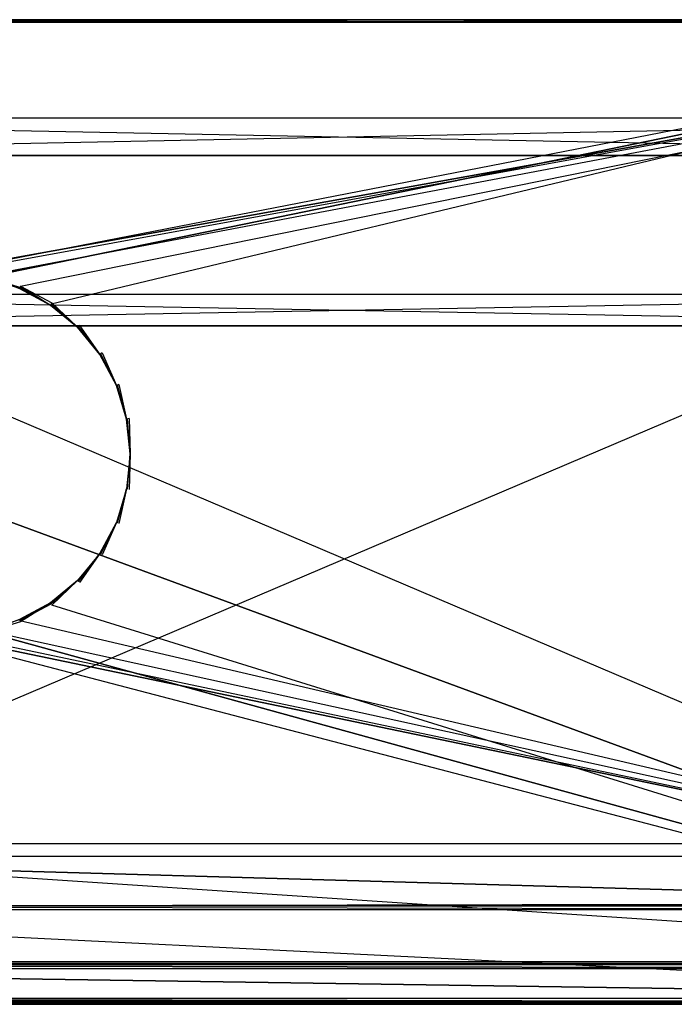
# Model space of a CAD drawing. Extents: x 0 to 1, y -0.5 to 0.
# Tile 8 of 16: x 0.34 to 0.67, y -0.5 to 0. Entities that reach past the tile are written whole.
import ezdxf

# ---------------------------------------------------------------- set-up
doc = ezdxf.new("R2010")
doc.units = 0
for name, color, linetype in [('L0_FRONT_LEGATO_S2S2_X_3400__Y_', 7, 'CONTINUOUS'), ('L11_KORPUS_LEGATO_BO_X_9620__Y_', 7, 'CONTINUOUS'), ('L12_KORPUS_LEGATO_RWT_X_9620__Y', 7, 'CONTINUOUS'), ('L13_KORPUS_LEGATO_3_N_B10700___', 7, 'CONTINUOUS'), ('L16_KORPUS_LEGATO_0_N_B10700___', 7, 'CONTINUOUS'), ('L5_DRAWERBOX_LEGATO_REL_3_X_879', 7, 'CONTINUOUS'), ('L6_DRAWERBOX_LEGATO_REL_2_X_879', 7, 'CONTINUOUS'), ('L9_PLATTE_LEGATO_N_B10700__0___', 7, 'CONTINUOUS')]:
    doc.layers.add(name, color=color, linetype=linetype)

msp = doc.modelspace()

# ---------------------------------------------------------------- linework, layer by layer
at = {"layer": 'L0_FRONT_LEGATO_S2S2_X_3400__Y_', "color": 8}
for points, invisible_edges in [([(0.996, -0.482, 0.34), (0.004, -0.48, 0.34), (0.004, -0.482, 0.34), (0.996, -0.482, 0.34)], 13), ([(0.004, -0.48, 0.34), (0.996, -0.482, 0.34), (0.996, -0.48, 0.34), (0.004, -0.48, 0.34)], 14), ([(0.004, -0.48), (0.996, -0.482), (0.004, -0.482), (0.004, -0.48)], 13), ([(0.996, -0.482), (0.004, -0.48), (0.996, -0.48), (0.996, -0.482)], 14), ([(0.004, -0.48, 0.002), (0.996, -0.48, 0.338), (0.996, -0.48, 0.002), (0.004, -0.48, 0.002)], 13), ([(0.996, -0.48, 0.338), (0.004, -0.48, 0.002), (0.004, -0.48, 0.338), (0.996, -0.48, 0.338)], 14), ([(0.004, -0.48, 0.338), (0.996, -0.48, 0.34), (0.996, -0.48, 0.338), (0.004, -0.48, 0.338)], 13), ([(0.996, -0.48, 0.34), (0.004, -0.48, 0.338), (0.004, -0.48, 0.34), (0.996, -0.48, 0.34)], 14), ([(0.004, -0.48), (0.996, -0.48, 0.002), (0.996, -0.48), (0.004, -0.48)], 13), ([(0.996, -0.48, 0.002), (0.004, -0.48), (0.004, -0.48, 0.002), (0.996, -0.48, 0.002)], 14), ([(0.004, -0.482), (0.996, -0.497), (0.004, -0.497), (0.004, -0.482)], 13), ([(0.996, -0.497), (0.004, -0.482), (0.996, -0.482), (0.996, -0.497)], 14), ([(0.996, -0.497, 0.34), (0.004, -0.482, 0.34), (0.004, -0.497, 0.34), (0.996, -0.497, 0.34)], 13), ([(0.004, -0.482, 0.34), (0.996, -0.497, 0.34), (0.996, -0.482, 0.34), (0.004, -0.482, 0.34)], 14), ([(0.004, -0.497), (0.996, -0.499), (0.004, -0.499), (0.004, -0.497)], 13), ([(0.996, -0.499), (0.004, -0.497), (0.996, -0.497), (0.996, -0.499)], 14), ([(0.996, -0.499, 0.34), (0.004, -0.497, 0.34), (0.004, -0.499, 0.34), (0.996, -0.499, 0.34)], 13), ([(0.004, -0.497, 0.34), (0.996, -0.499, 0.34), (0.996, -0.497, 0.34), (0.004, -0.497, 0.34)], 14), ([(0.996, -0.499, 0.338), (0.004, -0.499, 0.002), (0.996, -0.499, 0.002), (0.996, -0.499, 0.338)], 13), ([(0.004, -0.499, 0.002), (0.996, -0.499, 0.338), (0.004, -0.499, 0.338), (0.004, -0.499, 0.002)], 14), ([(0.996, -0.499, 0.002), (0.004, -0.499), (0.996, -0.499), (0.996, -0.499, 0.002)], 13), ([(0.004, -0.499), (0.996, -0.499, 0.002), (0.004, -0.499, 0.002), (0.004, -0.499)], 14), ([(0.996, -0.499, 0.34), (0.004, -0.499, 0.338), (0.996, -0.499, 0.338), (0.996, -0.499, 0.34)], 13), ([(0.004, -0.499, 0.338), (0.996, -0.499, 0.34), (0.004, -0.499, 0.34), (0.004, -0.499, 0.338)], 14)]:
    msp.add_3dface(points, dxfattribs=dict(at, invisible_edges=invisible_edges))
at = {"layer": 'L11_KORPUS_LEGATO_BO_X_9620__Y_', "color": 8}
for points, invisible_edges in [([(0.981, -0.4785, 0.02), (0.019, -0.069, 0.02), (0.019, -0.4785, 0.02), (0.981, -0.4785, 0.02)], 13), ([(0.019, -0.069, 0.02), (0.981, -0.4785, 0.02), (0.981, -0.069, 0.02), (0.019, -0.069, 0.02)], 14), ([(0.981, -0.069, 0.001), (0.019, -0.4785, 0.001), (0.019, -0.069, 0.001), (0.981, -0.069, 0.001)], 13), ([(0.019, -0.4785, 0.001), (0.981, -0.069, 0.001), (0.981, -0.4785, 0.001), (0.019, -0.4785, 0.001)], 14), ([(0.019, -0.069, 0.02), (0.981, -0.069, 0.001), (0.019, -0.069, 0.001), (0.019, -0.069, 0.02)], 13), ([(0.981, -0.069, 0.001), (0.019, -0.069, 0.02), (0.981, -0.069, 0.02), (0.981, -0.069, 0.001)], 14), ([(0.981, -0.4785, 0.001), (0.019, -0.4785, 0.02), (0.019, -0.4785, 0.001), (0.981, -0.4785, 0.001)], 13), ([(0.019, -0.4785, 0.02), (0.981, -0.4785, 0.001), (0.981, -0.4785, 0.02), (0.019, -0.4785, 0.02)], 14)]:
    msp.add_3dface(points, dxfattribs=dict(at, invisible_edges=invisible_edges))
at = {"layer": 'L12_KORPUS_LEGATO_RWT_X_9620__Y', "color": 8}
for points, invisible_edges in [([(0.019, -0.05, 0.1605), (0.981, -0.05, 0.0005), (0.019, -0.05, 0.0005), (0.019, -0.05, 0.1605)], 13), ([(0.981, -0.05, 0.0005), (0.019, -0.05, 0.1605), (0.981, -0.05, 0.1605), (0.981, -0.05, 0.0005)], 14), ([(0.981, -0.05, 0.0005), (0.019, -0.069, 0.0005), (0.019, -0.05, 0.0005), (0.981, -0.05, 0.0005)], 13), ([(0.019, -0.069, 0.0005), (0.981, -0.05, 0.0005), (0.981, -0.069, 0.0005), (0.019, -0.069, 0.0005)], 14), ([(0.981, -0.069, 0.1605), (0.019, -0.05, 0.1605), (0.019, -0.069, 0.1605), (0.981, -0.069, 0.1605)], 13), ([(0.019, -0.05, 0.1605), (0.981, -0.069, 0.1605), (0.981, -0.05, 0.1605), (0.019, -0.05, 0.1605)], 14), ([(0.981, -0.069, 0.0005), (0.019, -0.069, 0.1605), (0.019, -0.069, 0.0005), (0.981, -0.069, 0.0005)], 13), ([(0.019, -0.069, 0.1605), (0.981, -0.069, 0.0005), (0.981, -0.069, 0.1605), (0.019, -0.069, 0.1605)], 14)]:
    msp.add_3dface(points, dxfattribs=dict(at, invisible_edges=invisible_edges))
at = {"layer": 'L13_KORPUS_LEGATO_3_N_B10700___', "color": 8}
for points, invisible_edges in [([(0.019, -0.4785, 0.313), (0.079, -0.4185, 0.313), (0.981, -0.4785, 0.313), (0.019, -0.4785, 0.313)], 10), ([(0.981, -0.4785, 0.332), (0.079, -0.4185, 0.332), (0.019, -0.4785, 0.332), (0.981, -0.4785, 0.332)], 13), ([(0.981, -0.4785, 0.313), (0.079, -0.4185, 0.313), (0.921, -0.4185, 0.313), (0.981, -0.4785, 0.313)], 15), ([(0.079, -0.4185, 0.332), (0.921, -0.4185, 0.313), (0.079, -0.4185, 0.313), (0.079, -0.4185, 0.332)], 13), ([(0.921, -0.4185, 0.313), (0.079, -0.4185, 0.332), (0.921, -0.4185, 0.332), (0.921, -0.4185, 0.313)], 14), ([(0.079, -0.4185, 0.332), (0.981, -0.4785, 0.332), (0.921, -0.4185, 0.332), (0.079, -0.4185, 0.332)], 14), ([(0.981, -0.4785, 0.313), (0.019, -0.4785, 0.332), (0.019, -0.4785, 0.313), (0.981, -0.4785, 0.313)], 13), ([(0.019, -0.4785, 0.332), (0.981, -0.4785, 0.313), (0.981, -0.4785, 0.332), (0.019, -0.4785, 0.332)], 14)]:
    msp.add_3dface(points, dxfattribs=dict(at, invisible_edges=invisible_edges))
at = {"layer": 'L16_KORPUS_LEGATO_0_N_B10700___', "color": 8}
for points, invisible_edges in [([(0.075, -0.425, 0.332), (0.95, -0.45, 0.332), (0.05, -0.45, 0.332), (0.075, -0.425, 0.332)], 13), ([(0.95, -0.45, 0.342), (0.075, -0.425, 0.342), (0.05, -0.45, 0.342), (0.95, -0.45, 0.342)], 13), ([(0.95, -0.45, 0.332), (0.075, -0.425, 0.332), (0.925, -0.425, 0.332), (0.95, -0.45, 0.332)], 14), ([(0.075, -0.425, 0.342), (0.95, -0.45, 0.342), (0.925, -0.425, 0.342), (0.075, -0.425, 0.342)], 14), ([(0.075, -0.425, 0.342), (0.925, -0.425, 0.332), (0.075, -0.425, 0.332), (0.075, -0.425, 0.342)], 13), ([(0.925, -0.425, 0.332), (0.075, -0.425, 0.342), (0.925, -0.425, 0.342), (0.925, -0.425, 0.332)], 14), ([(0.95, -0.45, 0.332), (0.05, -0.45, 0.342), (0.05, -0.45, 0.332), (0.95, -0.45, 0.332)], 13), ([(0.05, -0.45, 0.342), (0.95, -0.45, 0.332), (0.95, -0.45, 0.342), (0.05, -0.45, 0.342)], 14)]:
    msp.add_3dface(points, dxfattribs=dict(at, invisible_edges=invisible_edges))
at = {"layer": 'L5_DRAWERBOX_LEGATO_REL_3_X_879', "color": 8}
for points, invisible_edges in [([(0.060485, -0.1555, 0.032), (0.939515, -0.1555, 0.048), (0.939515, -0.1555, 0.032), (0.060485, -0.1555, 0.032)], 13), ([(0.939515, -0.1555, 0.048), (0.060485, -0.1555, 0.032), (0.060485, -0.1555, 0.048), (0.939515, -0.1555, 0.048)], 14), ([(0.939515, -0.4795, 0.048), (0.060485, -0.1555, 0.048), (0.060485, -0.4795, 0.048), (0.939515, -0.4795, 0.048)], 13), ([(0.060485, -0.1555, 0.048), (0.939515, -0.4795, 0.048), (0.939515, -0.1555, 0.048), (0.060485, -0.1555, 0.048)], 14), ([(0.060485, -0.1555, 0.032), (0.939515, -0.4795, 0.032), (0.060485, -0.4795, 0.032), (0.060485, -0.1555, 0.032)], 13), ([(0.939515, -0.4795, 0.032), (0.060485, -0.1555, 0.032), (0.939515, -0.1555, 0.032), (0.939515, -0.4795, 0.032)], 14), ([(0.939515, -0.4795, 0.048), (0.060485, -0.4795, 0.032), (0.939515, -0.4795, 0.032), (0.939515, -0.4795, 0.048)], 13), ([(0.060485, -0.4795, 0.032), (0.939515, -0.4795, 0.048), (0.060485, -0.4795, 0.048), (0.060485, -0.4795, 0.032)], 14)]:
    msp.add_3dface(points, dxfattribs=dict(at, invisible_edges=invisible_edges))
at = {"layer": 'L6_DRAWERBOX_LEGATO_REL_2_X_879', "color": 8}
for points, invisible_edges in [([(0.939515, -0.1555, 0.167), (0.060485, -0.1395, 0.167), (0.060485, -0.1555, 0.167), (0.939515, -0.1555, 0.167)], 13), ([(0.060485, -0.1395, 0.167), (0.939515, -0.1555, 0.167), (0.939515, -0.1395, 0.167), (0.060485, -0.1395, 0.167)], 14), ([(0.060485, -0.1395, 0.032), (0.939515, -0.1395, 0.167), (0.939515, -0.1395, 0.032), (0.060485, -0.1395, 0.032)], 13), ([(0.939515, -0.1395, 0.167), (0.060485, -0.1395, 0.032), (0.060485, -0.1395, 0.167), (0.939515, -0.1395, 0.167)], 14), ([(0.939515, -0.1395, 0.032), (0.060485, -0.1555, 0.032), (0.060485, -0.1395, 0.032), (0.939515, -0.1395, 0.032)], 13), ([(0.060485, -0.1555, 0.032), (0.939515, -0.1395, 0.032), (0.939515, -0.1555, 0.032), (0.060485, -0.1555, 0.032)], 14), ([(0.939515, -0.1555, 0.167), (0.060485, -0.1555, 0.032), (0.939515, -0.1555, 0.032), (0.939515, -0.1555, 0.167)], 13), ([(0.060485, -0.1555, 0.032), (0.939515, -0.1555, 0.167), (0.060485, -0.1555, 0.167), (0.060485, -0.1555, 0.032)], 14)]:
    msp.add_3dface(points, dxfattribs=dict(at, invisible_edges=invisible_edges))
at = {"layer": 'L9_PLATTE_LEGATO_N_B10700__0___', "color": 8}
for points, invisible_edges in [([(0.00192, 0, 0.378361), (0.998322, 0, 0.374378), (0.00192, 0, 0.374378), (0.00192, 0, 0.378361)], 13), ([(0.998322, 0, 0.374378), (0.00192, 0, 0.378361), (0.998322, 0, 0.378361), (0.998322, 0, 0.374378)], 14), ([(0.00192, 0, 0.38), (0.998322, 0, 0.378361), (0.00192, 0, 0.378361), (0.00192, 0, 0.38)], 13), ([(0.998322, 0, 0.378361), (0.00192, 0, 0.38), (0.998322, 0, 0.38), (0.998322, 0, 0.378361)], 14), ([(0.00192, 0, 0.3732), (0.997308, 0, 0.372564), (0.002933, 0, 0.372564), (0.00192, 0, 0.3732)], 13), ([(0.997308, 0, 0.372564), (0.00192, 0, 0.3732), (0.998322, 0, 0.3732), (0.997308, 0, 0.372564)], 14), ([(0.00192, 0, 0.374378), (0.998322, 0, 0.3732), (0.00192, 0, 0.3732), (0.00192, 0, 0.374378)], 13), ([(0.998322, 0, 0.3732), (0.00192, 0, 0.374378), (0.998322, 0, 0.374378), (0.998322, 0, 0.3732)], 14), ([(0.998322, -0.001197, 0.38), (0.00192, 0, 0.38), (0.00192, -0.001197, 0.38), (0.998322, -0.001197, 0.38)], 13), ([(0.00192, 0, 0.38), (0.998322, -0.001197, 0.38), (0.998322, 0, 0.38), (0.00192, 0, 0.38)], 14), ([(0.002933, 0, 0.372564), (0.950281, 0, 0.343069), (0.049961, 0, 0.343069), (0.002933, 0, 0.372564)], 13), ([(0.950281, 0, 0.343069), (0.002933, 0, 0.372564), (0.997308, 0, 0.372564), (0.950281, 0, 0.343069)], 14), ([(0.049961, 0, 0.343069), (0.948577, 0, 0.342), (0.051665, 0, 0.342), (0.049961, 0, 0.343069)], 13), ([(0.948577, 0, 0.342), (0.049961, 0, 0.343069), (0.950281, 0, 0.343069), (0.948577, 0, 0.342)], 14), ([(0.948577, 0, 0.342), (0.051665, -0.001197, 0.342), (0.051665, 0, 0.342), (0.948577, 0, 0.342)], 13), ([(0.051665, -0.001197, 0.342), (0.948577, 0, 0.342), (0.948577, -0.001197, 0.342), (0.051665, -0.001197, 0.342)], 14), ([(0.00192, -0.001197, 0.38), (0.282226, -0.129992, 0.38), (0.998322, -0.001197, 0.38), (0.00192, -0.001197, 0.38)], 13), ([(0.282383, -0.130785, 0.342), (0.051665, -0.001197, 0.342), (0.948577, -0.001197, 0.342), (0.282383, -0.130785, 0.342)], 13), ([(0.998322, -0.001197, 0.38), (0.282226, -0.129992, 0.38), (0.300233, -0.128218, 0.38), (0.998322, -0.001197, 0.38)], 10), ([(0.282383, -0.130785, 0.342), (0.948577, -0.001197, 0.342), (0.300233, -0.129027, 0.342), (0.282383, -0.130785, 0.342)], 10), ([(0.998322, -0.001197, 0.38), (0.300233, -0.128218, 0.38), (0.318241, -0.129992, 0.38), (0.998322, -0.001197, 0.38)], 13), ([(0.300233, -0.129027, 0.342), (0.948577, -0.001197, 0.342), (0.318083, -0.130785, 0.342), (0.300233, -0.129027, 0.342)], 13), ([(0.318083, -0.130785, 0.342), (0.948577, -0.001197, 0.342), (0.335247, -0.135991, 0.342), (0.318083, -0.130785, 0.342)], 10), ([(0.998322, -0.001197, 0.38), (0.318241, -0.129992, 0.38), (0.335557, -0.135245, 0.38), (0.998322, -0.001197, 0.38)], 10), ([(0.335247, -0.135991, 0.342), (0.948577, -0.001197, 0.342), (0.351066, -0.144446, 0.342), (0.335247, -0.135991, 0.342)], 13), ([(0.998322, -0.001197, 0.38), (0.335557, -0.135245, 0.38), (0.351515, -0.143774, 0.38), (0.998322, -0.001197, 0.38)], 13), ([(0.351066, -0.144446, 0.342), (0.948577, -0.001197, 0.342), (0.364931, -0.155825, 0.342), (0.351066, -0.144446, 0.342)], 15), ([(0.998322, -0.001197, 0.38), (0.351515, -0.143774, 0.38), (0.365502, -0.155254, 0.38), (0.998322, -0.001197, 0.38)], 15), ([(0.364931, -0.155825, 0.342), (0.948577, -0.001197, 0.342), (0.37631, -0.16969, 0.342), (0.364931, -0.155825, 0.342)], 15), ([(0.998322, -0.001197, 0.38), (0.365502, -0.155254, 0.38), (0.376982, -0.169241, 0.38), (0.998322, -0.001197, 0.38)], 15), ([(0.37631, -0.16969, 0.342), (0.948577, -0.001197, 0.342), (0.384765, -0.185509, 0.342), (0.37631, -0.16969, 0.342)], 15), ([(0.998322, -0.001197, 0.38), (0.376982, -0.169241, 0.38), (0.385512, -0.185199, 0.38), (0.998322, -0.001197, 0.38)], 15), ([(0.384765, -0.185509, 0.342), (0.948577, -0.001197, 0.342), (0.389972, -0.202673, 0.342), (0.384765, -0.185509, 0.342)], 15), ([(0.998322, -0.001197, 0.38), (0.385512, -0.185199, 0.38), (0.390764, -0.202515, 0.38), (0.998322, -0.001197, 0.38)], 15), ([(0.389972, -0.202673, 0.342), (0.948577, -0.001197, 0.342), (0.39173, -0.220523, 0.342), (0.389972, -0.202673, 0.342)], 15), ([(0.998322, -0.001197, 0.38), (0.390764, -0.202515, 0.38), (0.392538, -0.220523, 0.38), (0.998322, -0.001197, 0.38)], 15), ([(0.39173, -0.220523, 0.342), (0.948577, -0.001197, 0.342), (0.948577, -0.220523, 0.342), (0.39173, -0.220523, 0.342)], 15), ([(0.998322, -0.001197, 0.38), (0.392538, -0.220523, 0.38), (0.998322, -0.220523, 0.38), (0.998322, -0.001197, 0.38)], 15), ([(0.318241, -0.129992, 0.38), (0.335038, -0.136498, 0.38), (0.335557, -0.135245, 0.38), (0.318241, -0.129992, 0.38)], 14), ([(0.335038, -0.136498, 0.342), (0.318083, -0.130785, 0.342), (0.335247, -0.135991, 0.342), (0.335038, -0.136498, 0.342)], 14), ([(0.350761, -0.144902, 0.38), (0.335557, -0.135245, 0.38), (0.335038, -0.136498, 0.38), (0.350761, -0.144902, 0.38)], 13), ([(0.335247, -0.135991, 0.342), (0.350761, -0.144902, 0.342), (0.335038, -0.136498, 0.342), (0.335247, -0.135991, 0.342)], 13), ([(0.350761, -0.144902, 0.38), (0.335038, -0.136498, 0.379138), (0.350761, -0.144902, 0.379138), (0.350761, -0.144902, 0.38)], 13), ([(0.335038, -0.136498, 0.379138), (0.350761, -0.144902, 0.38), (0.335038, -0.136498, 0.38), (0.335038, -0.136498, 0.379138)], 14), ([(0.350761, -0.144902, 0.342), (0.335038, -0.136498, 0.342861), (0.335038, -0.136498, 0.342), (0.350761, -0.144902, 0.342)], 13), ([(0.335038, -0.136498, 0.342861), (0.350761, -0.144902, 0.342), (0.350761, -0.144902, 0.342861), (0.335038, -0.136498, 0.342861)], 14), ([(0.350761, -0.144902, 0.379138), (0.335038, -0.136498, 0.342861), (0.350761, -0.144902, 0.342861), (0.350761, -0.144902, 0.379138)], 13), ([(0.335038, -0.136498, 0.342861), (0.350761, -0.144902, 0.379138), (0.335038, -0.136498, 0.379138), (0.335038, -0.136498, 0.342861)], 14), ([(0.350761, -0.144902, 0.342), (0.335247, -0.135991, 0.342), (0.351066, -0.144446, 0.342), (0.350761, -0.144902, 0.342)], 14), ([(0.335557, -0.135245, 0.38), (0.350761, -0.144902, 0.38), (0.351515, -0.143774, 0.38), (0.335557, -0.135245, 0.38)], 14), ([(0.364543, -0.156213, 0.38), (0.351515, -0.143774, 0.38), (0.350761, -0.144902, 0.38), (0.364543, -0.156213, 0.38)], 13), ([(0.351066, -0.144446, 0.342), (0.364543, -0.156213, 0.342), (0.350761, -0.144902, 0.342), (0.351066, -0.144446, 0.342)], 13), ([(0.364543, -0.156213, 0.379138), (0.350761, -0.144902, 0.38), (0.350761, -0.144902, 0.379138), (0.364543, -0.156213, 0.379138)], 13), ([(0.350761, -0.144902, 0.38), (0.364543, -0.156213, 0.379138), (0.364543, -0.156213, 0.38), (0.350761, -0.144902, 0.38)], 14), ([(0.364543, -0.156213, 0.342), (0.350761, -0.144902, 0.342861), (0.350761, -0.144902, 0.342), (0.364543, -0.156213, 0.342)], 13), ([(0.350761, -0.144902, 0.342861), (0.364543, -0.156213, 0.342), (0.364543, -0.156213, 0.342861), (0.350761, -0.144902, 0.342861)], 14), ([(0.364543, -0.156213, 0.342861), (0.350761, -0.144902, 0.379138), (0.350761, -0.144902, 0.342861), (0.364543, -0.156213, 0.342861)], 13), ([(0.350761, -0.144902, 0.379138), (0.364543, -0.156213, 0.342861), (0.364543, -0.156213, 0.379138), (0.350761, -0.144902, 0.379138)], 14), ([(0.364543, -0.156213, 0.342), (0.351066, -0.144446, 0.342), (0.364931, -0.155825, 0.342), (0.364543, -0.156213, 0.342)], 14), ([(0.351515, -0.143774, 0.38), (0.364543, -0.156213, 0.38), (0.365502, -0.155254, 0.38), (0.351515, -0.143774, 0.38)], 14), ([(0.375854, -0.169995, 0.38), (0.365502, -0.155254, 0.38), (0.364543, -0.156213, 0.38), (0.375854, -0.169995, 0.38)], 13), ([(0.364931, -0.155825, 0.342), (0.375854, -0.169995, 0.342), (0.364543, -0.156213, 0.342), (0.364931, -0.155825, 0.342)], 13), ([(0.375854, -0.169995, 0.38), (0.364543, -0.156213, 0.379138), (0.375854, -0.169995, 0.379138), (0.375854, -0.169995, 0.38)], 13), ([(0.364543, -0.156213, 0.379138), (0.375854, -0.169995, 0.38), (0.364543, -0.156213, 0.38), (0.364543, -0.156213, 0.379138)], 14), ([(0.375854, -0.169995, 0.342861), (0.364543, -0.156213, 0.342), (0.375854, -0.169995, 0.342), (0.375854, -0.169995, 0.342861)], 13), ([(0.364543, -0.156213, 0.342), (0.375854, -0.169995, 0.342861), (0.364543, -0.156213, 0.342861), (0.364543, -0.156213, 0.342)], 14), ([(0.375854, -0.169995, 0.379138), (0.364543, -0.156213, 0.342861), (0.375854, -0.169995, 0.342861), (0.375854, -0.169995, 0.379138)], 13), ([(0.364543, -0.156213, 0.342861), (0.375854, -0.169995, 0.379138), (0.364543, -0.156213, 0.379138), (0.364543, -0.156213, 0.342861)], 14), ([(0.375854, -0.169995, 0.342), (0.364931, -0.155825, 0.342), (0.37631, -0.16969, 0.342), (0.375854, -0.169995, 0.342)], 14), ([(0.365502, -0.155254, 0.38), (0.375854, -0.169995, 0.38), (0.376982, -0.169241, 0.38), (0.365502, -0.155254, 0.38)], 14), ([(0.384258, -0.185718, 0.38), (0.376982, -0.169241, 0.38), (0.375854, -0.169995, 0.38), (0.384258, -0.185718, 0.38)], 13), ([(0.37631, -0.16969, 0.342), (0.384258, -0.185718, 0.342), (0.375854, -0.169995, 0.342), (0.37631, -0.16969, 0.342)], 13), ([(0.384258, -0.185718, 0.38), (0.375854, -0.169995, 0.379138), (0.384258, -0.185718, 0.379138), (0.384258, -0.185718, 0.38)], 13), ([(0.375854, -0.169995, 0.379138), (0.384258, -0.185718, 0.38), (0.375854, -0.169995, 0.38), (0.375854, -0.169995, 0.379138)], 14), ([(0.384258, -0.185718, 0.342861), (0.375854, -0.169995, 0.342), (0.384258, -0.185718, 0.342), (0.384258, -0.185718, 0.342861)], 13), ([(0.375854, -0.169995, 0.342), (0.384258, -0.185718, 0.342861), (0.375854, -0.169995, 0.342861), (0.375854, -0.169995, 0.342)], 14), ([(0.384258, -0.185718, 0.379138), (0.375854, -0.169995, 0.342861), (0.384258, -0.185718, 0.342861), (0.384258, -0.185718, 0.379138)], 13), ([(0.375854, -0.169995, 0.342861), (0.384258, -0.185718, 0.379138), (0.375854, -0.169995, 0.379138), (0.375854, -0.169995, 0.342861)], 14), ([(0.384258, -0.185718, 0.342), (0.37631, -0.16969, 0.342), (0.384765, -0.185509, 0.342), (0.384258, -0.185718, 0.342)], 14), ([(0.376982, -0.169241, 0.38), (0.384258, -0.185718, 0.38), (0.385512, -0.185199, 0.38), (0.376982, -0.169241, 0.38)], 14), ([(0.389434, -0.20278, 0.38), (0.385512, -0.185199, 0.38), (0.384258, -0.185718, 0.38), (0.389434, -0.20278, 0.38)], 13), ([(0.384765, -0.185509, 0.342), (0.389434, -0.20278, 0.342), (0.384258, -0.185718, 0.342), (0.384765, -0.185509, 0.342)], 13), ([(0.389434, -0.20278, 0.38), (0.384258, -0.185718, 0.379138), (0.389434, -0.20278, 0.379138), (0.389434, -0.20278, 0.38)], 13), ([(0.384258, -0.185718, 0.379138), (0.389434, -0.20278, 0.38), (0.384258, -0.185718, 0.38), (0.384258, -0.185718, 0.379138)], 14), ([(0.389434, -0.20278, 0.342861), (0.384258, -0.185718, 0.342), (0.389434, -0.20278, 0.342), (0.389434, -0.20278, 0.342861)], 13), ([(0.384258, -0.185718, 0.342), (0.389434, -0.20278, 0.342861), (0.384258, -0.185718, 0.342861), (0.384258, -0.185718, 0.342)], 14), ([(0.389434, -0.20278, 0.379138), (0.384258, -0.185718, 0.342861), (0.389434, -0.20278, 0.342861), (0.389434, -0.20278, 0.379138)], 13), ([(0.384258, -0.185718, 0.342861), (0.389434, -0.20278, 0.379138), (0.384258, -0.185718, 0.379138), (0.384258, -0.185718, 0.342861)], 14), ([(0.389434, -0.20278, 0.342), (0.384765, -0.185509, 0.342), (0.389972, -0.202673, 0.342), (0.389434, -0.20278, 0.342)], 14), ([(0.385512, -0.185199, 0.38), (0.389434, -0.20278, 0.38), (0.390764, -0.202515, 0.38), (0.385512, -0.185199, 0.38)], 14), ([(0.391181, -0.220523, 0.38), (0.390764, -0.202515, 0.38), (0.389434, -0.20278, 0.38), (0.391181, -0.220523, 0.38)], 13), ([(0.389972, -0.202673, 0.342), (0.391181, -0.220523, 0.342), (0.389434, -0.20278, 0.342), (0.389972, -0.202673, 0.342)], 13), ([(0.391181, -0.220523, 0.38), (0.389434, -0.20278, 0.379138), (0.391181, -0.220523, 0.379138), (0.391181, -0.220523, 0.38)], 13), ([(0.389434, -0.20278, 0.379138), (0.391181, -0.220523, 0.38), (0.389434, -0.20278, 0.38), (0.389434, -0.20278, 0.379138)], 14), ([(0.391181, -0.220523, 0.342861), (0.389434, -0.20278, 0.342), (0.391181, -0.220523, 0.342), (0.391181, -0.220523, 0.342861)], 13), ([(0.389434, -0.20278, 0.342), (0.391181, -0.220523, 0.342861), (0.389434, -0.20278, 0.342861), (0.389434, -0.20278, 0.342)], 14), ([(0.391181, -0.220523, 0.379138), (0.389434, -0.20278, 0.342861), (0.391181, -0.220523, 0.342861), (0.391181, -0.220523, 0.379138)], 13), ([(0.389434, -0.20278, 0.342861), (0.391181, -0.220523, 0.379138), (0.389434, -0.20278, 0.379138), (0.389434, -0.20278, 0.342861)], 14), ([(0.391181, -0.220523, 0.342), (0.389972, -0.202673, 0.342), (0.39173, -0.220523, 0.342), (0.391181, -0.220523, 0.342)], 14), ([(0.390764, -0.202515, 0.38), (0.391181, -0.220523, 0.38), (0.392538, -0.220523, 0.38), (0.390764, -0.202515, 0.38)], 14), ([(0.389434, -0.238266, 0.38), (0.391181, -0.220523, 0.379138), (0.389434, -0.238266, 0.379138), (0.389434, -0.238266, 0.38)], 13), ([(0.391181, -0.220523, 0.379138), (0.389434, -0.238266, 0.38), (0.391181, -0.220523, 0.38), (0.391181, -0.220523, 0.379138)], 14), ([(0.389434, -0.238266, 0.342861), (0.391181, -0.220523, 0.342), (0.389434, -0.238266, 0.342), (0.389434, -0.238266, 0.342861)], 13), ([(0.391181, -0.220523, 0.342), (0.389434, -0.238266, 0.342861), (0.391181, -0.220523, 0.342861), (0.391181, -0.220523, 0.342)], 14), ([(0.389434, -0.238266, 0.379138), (0.391181, -0.220523, 0.342861), (0.389434, -0.238266, 0.342861), (0.389434, -0.238266, 0.379138)], 13), ([(0.391181, -0.220523, 0.342861), (0.389434, -0.238266, 0.379138), (0.391181, -0.220523, 0.379138), (0.391181, -0.220523, 0.342861)], 14), ([(0.390764, -0.23853, 0.38), (0.391181, -0.220523, 0.38), (0.389434, -0.238266, 0.38), (0.390764, -0.23853, 0.38)], 13), ([(0.391181, -0.220523, 0.342), (0.389972, -0.238373, 0.342), (0.389434, -0.238266, 0.342), (0.391181, -0.220523, 0.342)], 13), ([(0.389972, -0.238373, 0.342), (0.391181, -0.220523, 0.342), (0.39173, -0.220523, 0.342), (0.389972, -0.238373, 0.342)], 14), ([(0.948577, -0.448631, 0.342), (0.389972, -0.238373, 0.342), (0.39173, -0.220523, 0.342), (0.948577, -0.448631, 0.342)], 15), ([(0.391181, -0.220523, 0.38), (0.390764, -0.23853, 0.38), (0.392538, -0.220523, 0.38), (0.391181, -0.220523, 0.38)], 14), ([(0.390764, -0.23853, 0.38), (0.998322, -0.498375, 0.38), (0.392538, -0.220523, 0.38), (0.390764, -0.23853, 0.38)], 15), ([(0.948577, -0.448631, 0.342), (0.39173, -0.220523, 0.342), (0.948577, -0.220523, 0.342), (0.948577, -0.448631, 0.342)], 15), ([(0.392538, -0.220523, 0.38), (0.998322, -0.498375, 0.38), (0.998322, -0.220523, 0.38), (0.392538, -0.220523, 0.38)], 15), ([(0.384258, -0.255327, 0.38), (0.389434, -0.238266, 0.379138), (0.384258, -0.255327, 0.379138), (0.384258, -0.255327, 0.38)], 13), ([(0.389434, -0.238266, 0.379138), (0.384258, -0.255327, 0.38), (0.389434, -0.238266, 0.38), (0.389434, -0.238266, 0.379138)], 14), ([(0.384258, -0.255327, 0.342861), (0.389434, -0.238266, 0.342), (0.384258, -0.255327, 0.342), (0.384258, -0.255327, 0.342861)], 13), ([(0.389434, -0.238266, 0.342), (0.384258, -0.255327, 0.342861), (0.389434, -0.238266, 0.342861), (0.389434, -0.238266, 0.342)], 14), ([(0.384258, -0.255327, 0.379138), (0.389434, -0.238266, 0.342861), (0.384258, -0.255327, 0.342861), (0.384258, -0.255327, 0.379138)], 13), ([(0.389434, -0.238266, 0.342861), (0.384258, -0.255327, 0.379138), (0.389434, -0.238266, 0.379138), (0.389434, -0.238266, 0.342861)], 14), ([(0.385512, -0.255846, 0.38), (0.389434, -0.238266, 0.38), (0.384258, -0.255327, 0.38), (0.385512, -0.255846, 0.38)], 13), ([(0.389434, -0.238266, 0.342), (0.384765, -0.255537, 0.342), (0.384258, -0.255327, 0.342), (0.389434, -0.238266, 0.342)], 13), ([(0.384765, -0.255537, 0.342), (0.389434, -0.238266, 0.342), (0.389972, -0.238373, 0.342), (0.384765, -0.255537, 0.342)], 14), ([(0.948577, -0.448631, 0.342), (0.384765, -0.255537, 0.342), (0.389972, -0.238373, 0.342), (0.948577, -0.448631, 0.342)], 15), ([(0.389434, -0.238266, 0.38), (0.385512, -0.255846, 0.38), (0.390764, -0.23853, 0.38), (0.389434, -0.238266, 0.38)], 14), ([(0.385512, -0.255846, 0.38), (0.998322, -0.498375, 0.38), (0.390764, -0.23853, 0.38), (0.385512, -0.255846, 0.38)], 15), ([(0.375854, -0.271051, 0.38), (0.384258, -0.255327, 0.379138), (0.375854, -0.271051, 0.379138), (0.375854, -0.271051, 0.38)], 13), ([(0.384258, -0.255327, 0.379138), (0.375854, -0.271051, 0.38), (0.384258, -0.255327, 0.38), (0.384258, -0.255327, 0.379138)], 14), ([(0.384258, -0.255327, 0.342861), (0.375854, -0.271051, 0.342), (0.375854, -0.271051, 0.342861), (0.384258, -0.255327, 0.342861)], 13), ([(0.375854, -0.271051, 0.342), (0.384258, -0.255327, 0.342861), (0.384258, -0.255327, 0.342), (0.375854, -0.271051, 0.342)], 14), ([(0.375854, -0.271051, 0.379138), (0.384258, -0.255327, 0.342861), (0.375854, -0.271051, 0.342861), (0.375854, -0.271051, 0.379138)], 13), ([(0.384258, -0.255327, 0.342861), (0.375854, -0.271051, 0.379138), (0.384258, -0.255327, 0.379138), (0.384258, -0.255327, 0.342861)], 14), ([(0.376982, -0.271804, 0.38), (0.384258, -0.255327, 0.38), (0.375854, -0.271051, 0.38), (0.376982, -0.271804, 0.38)], 13), ([(0.384258, -0.255327, 0.342), (0.37631, -0.271355, 0.342), (0.375854, -0.271051, 0.342), (0.384258, -0.255327, 0.342)], 13), ([(0.37631, -0.271355, 0.342), (0.384258, -0.255327, 0.342), (0.384765, -0.255537, 0.342), (0.37631, -0.271355, 0.342)], 14), ([(0.948577, -0.448631, 0.342), (0.37631, -0.271355, 0.342), (0.384765, -0.255537, 0.342), (0.948577, -0.448631, 0.342)], 15), ([(0.384258, -0.255327, 0.38), (0.376982, -0.271804, 0.38), (0.385512, -0.255846, 0.38), (0.384258, -0.255327, 0.38)], 14), ([(0.376982, -0.271804, 0.38), (0.998322, -0.498375, 0.38), (0.385512, -0.255846, 0.38), (0.376982, -0.271804, 0.38)], 15), ([(0.364543, -0.284833, 0.38), (0.375854, -0.271051, 0.379138), (0.364543, -0.284833, 0.379138), (0.364543, -0.284833, 0.38)], 13), ([(0.375854, -0.271051, 0.379138), (0.364543, -0.284833, 0.38), (0.375854, -0.271051, 0.38), (0.375854, -0.271051, 0.379138)], 14), ([(0.364543, -0.284833, 0.342861), (0.375854, -0.271051, 0.342), (0.364543, -0.284833, 0.342), (0.364543, -0.284833, 0.342861)], 13), ([(0.375854, -0.271051, 0.342), (0.364543, -0.284833, 0.342861), (0.375854, -0.271051, 0.342861), (0.375854, -0.271051, 0.342)], 14), ([(0.364543, -0.284833, 0.379138), (0.375854, -0.271051, 0.342861), (0.364543, -0.284833, 0.342861), (0.364543, -0.284833, 0.379138)], 13), ([(0.375854, -0.271051, 0.342861), (0.364543, -0.284833, 0.379138), (0.375854, -0.271051, 0.379138), (0.375854, -0.271051, 0.342861)], 14), ([(0.365503, -0.285792, 0.38), (0.375854, -0.271051, 0.38), (0.364543, -0.284833, 0.38), (0.365503, -0.285792, 0.38)], 13), ([(0.375854, -0.271051, 0.342), (0.364931, -0.28522, 0.342), (0.364543, -0.284833, 0.342), (0.375854, -0.271051, 0.342)], 13), ([(0.364931, -0.28522, 0.342), (0.375854, -0.271051, 0.342), (0.37631, -0.271355, 0.342), (0.364931, -0.28522, 0.342)], 14), ([(0.948577, -0.448631, 0.342), (0.364931, -0.28522, 0.342), (0.37631, -0.271355, 0.342), (0.948577, -0.448631, 0.342)], 15), ([(0.375854, -0.271051, 0.38), (0.365503, -0.285792, 0.38), (0.376982, -0.271804, 0.38), (0.375854, -0.271051, 0.38)], 14), ([(0.365503, -0.285792, 0.38), (0.998322, -0.498375, 0.38), (0.376982, -0.271804, 0.38), (0.365503, -0.285792, 0.38)], 15), ([(0.350761, -0.296143, 0.379138), (0.364543, -0.284833, 0.38), (0.364543, -0.284833, 0.379138), (0.350761, -0.296143, 0.379138)], 13), ([(0.364543, -0.284833, 0.38), (0.350761, -0.296143, 0.379138), (0.350761, -0.296143, 0.38), (0.364543, -0.284833, 0.38)], 14), ([(0.350761, -0.296143, 0.342), (0.364543, -0.284833, 0.342861), (0.364543, -0.284833, 0.342), (0.350761, -0.296143, 0.342)], 13), ([(0.364543, -0.284833, 0.342861), (0.350761, -0.296143, 0.342), (0.350761, -0.296143, 0.342861), (0.364543, -0.284833, 0.342861)], 14), ([(0.350761, -0.296143, 0.342861), (0.364543, -0.284833, 0.379138), (0.364543, -0.284833, 0.342861), (0.350761, -0.296143, 0.342861)], 13), ([(0.364543, -0.284833, 0.379138), (0.350761, -0.296143, 0.342861), (0.350761, -0.296143, 0.379138), (0.364543, -0.284833, 0.379138)], 14), ([(0.351515, -0.297271, 0.38), (0.364543, -0.284833, 0.38), (0.350761, -0.296143, 0.38), (0.351515, -0.297271, 0.38)], 13), ([(0.364543, -0.284833, 0.342), (0.351066, -0.296599, 0.342), (0.350761, -0.296143, 0.342), (0.364543, -0.284833, 0.342)], 13), ([(0.351066, -0.296599, 0.342), (0.364543, -0.284833, 0.342), (0.364931, -0.28522, 0.342), (0.351066, -0.296599, 0.342)], 14), ([(0.364543, -0.284833, 0.38), (0.351515, -0.297271, 0.38), (0.365503, -0.285792, 0.38), (0.364543, -0.284833, 0.38)], 14), ([(0.948577, -0.448631, 0.342), (0.351066, -0.296599, 0.342), (0.364931, -0.28522, 0.342), (0.948577, -0.448631, 0.342)], 15), ([(0.351515, -0.297271, 0.38), (0.998322, -0.498375, 0.38), (0.365503, -0.285792, 0.38), (0.351515, -0.297271, 0.38)], 15), ([(0.335038, -0.304548, 0.38), (0.350761, -0.296143, 0.379138), (0.335038, -0.304548, 0.379138), (0.335038, -0.304548, 0.38)], 13), ([(0.350761, -0.296143, 0.379138), (0.335038, -0.304548, 0.38), (0.350761, -0.296143, 0.38), (0.350761, -0.296143, 0.379138)], 14), ([(0.335038, -0.304548, 0.342), (0.350761, -0.296143, 0.342861), (0.350761, -0.296143, 0.342), (0.335038, -0.304548, 0.342)], 13), ([(0.350761, -0.296143, 0.342861), (0.335038, -0.304548, 0.342), (0.335038, -0.304548, 0.342861), (0.350761, -0.296143, 0.342861)], 14), ([(0.335038, -0.304548, 0.379138), (0.350761, -0.296143, 0.342861), (0.335038, -0.304548, 0.342861), (0.335038, -0.304548, 0.379138)], 13), ([(0.350761, -0.296143, 0.342861), (0.335038, -0.304548, 0.379138), (0.350761, -0.296143, 0.379138), (0.350761, -0.296143, 0.342861)], 14), ([(0.335557, -0.305801, 0.38), (0.350761, -0.296143, 0.38), (0.335038, -0.304548, 0.38), (0.335557, -0.305801, 0.38)], 13), ([(0.350761, -0.296143, 0.342), (0.335248, -0.305054, 0.342), (0.335038, -0.304548, 0.342), (0.350761, -0.296143, 0.342)], 13), ([(0.335248, -0.305054, 0.342), (0.350761, -0.296143, 0.342), (0.351066, -0.296599, 0.342), (0.335248, -0.305054, 0.342)], 14), ([(0.948577, -0.448631, 0.342), (0.335248, -0.305054, 0.342), (0.351066, -0.296599, 0.342), (0.948577, -0.448631, 0.342)], 13), ([(0.350761, -0.296143, 0.38), (0.335557, -0.305801, 0.38), (0.351515, -0.297271, 0.38), (0.350761, -0.296143, 0.38)], 14), ([(0.335557, -0.305801, 0.38), (0.998322, -0.498375, 0.38), (0.351515, -0.297271, 0.38), (0.335557, -0.305801, 0.38)], 13), ([(0.318084, -0.310261, 0.342), (0.335038, -0.304548, 0.342), (0.335248, -0.305054, 0.342), (0.318084, -0.310261, 0.342)], 14), ([(0.335038, -0.304548, 0.38), (0.318241, -0.311054, 0.38), (0.335557, -0.305801, 0.38), (0.335038, -0.304548, 0.38)], 14), ([(0.948577, -0.448631, 0.342), (0.318084, -0.310261, 0.342), (0.335248, -0.305054, 0.342), (0.948577, -0.448631, 0.342)], 10), ([(0.318241, -0.311054, 0.38), (0.998322, -0.498375, 0.38), (0.335557, -0.305801, 0.38), (0.318241, -0.311054, 0.38)], 10), ([(0.282226, -0.311054, 0.38), (0.00192, -0.498375, 0.38), (0.998322, -0.498375, 0.38), (0.282226, -0.311054, 0.38)], 13), ([(0.051665, -0.448631, 0.342), (0.282383, -0.310261, 0.342), (0.948577, -0.448631, 0.342), (0.051665, -0.448631, 0.342)], 13), ([(0.282226, -0.311054, 0.38), (0.998322, -0.498375, 0.38), (0.300233, -0.312827, 0.38), (0.282226, -0.311054, 0.38)], 10), ([(0.948577, -0.448631, 0.342), (0.282383, -0.310261, 0.342), (0.300233, -0.312019, 0.342), (0.948577, -0.448631, 0.342)], 10), ([(0.948577, -0.448631, 0.342), (0.300233, -0.312019, 0.342), (0.318084, -0.310261, 0.342), (0.948577, -0.448631, 0.342)], 13), ([(0.300233, -0.312827, 0.38), (0.998322, -0.498375, 0.38), (0.318241, -0.311054, 0.38), (0.300233, -0.312827, 0.38)], 13), ([(0.948577, -0.448631, 0.342), (0.051665, -0.450256, 0.342), (0.051665, -0.448631, 0.342), (0.948577, -0.448631, 0.342)], 13), ([(0.051665, -0.450256, 0.342), (0.948577, -0.448631, 0.342), (0.948577, -0.450256, 0.342), (0.051665, -0.450256, 0.342)], 14), ([(0.049961, -0.451959, 0.343069), (0.997308, -0.498987, 0.372564), (0.002933, -0.498987, 0.372564), (0.049961, -0.451959, 0.343069)], 13), ([(0.051665, -0.450256, 0.342), (0.950281, -0.451959, 0.343069), (0.049961, -0.451959, 0.343069), (0.051665, -0.450256, 0.342)], 13), ([(0.997308, -0.498987, 0.372564), (0.049961, -0.451959, 0.343069), (0.950281, -0.451959, 0.343069), (0.997308, -0.498987, 0.372564)], 14), ([(0.950281, -0.451959, 0.343069), (0.051665, -0.450256, 0.342), (0.948577, -0.450256, 0.342), (0.950281, -0.451959, 0.343069)], 14), ([(0.998322, -0.5, 0.38), (0.00192, -0.498375, 0.38), (0.00192, -0.5, 0.38), (0.998322, -0.5, 0.38)], 13), ([(0.00192, -0.498375, 0.38), (0.998322, -0.5, 0.38), (0.998322, -0.498375, 0.38), (0.00192, -0.498375, 0.38)], 14), ([(0.002933, -0.498987, 0.372564), (0.998322, -0.5, 0.3732), (0.00192, -0.5, 0.3732), (0.002933, -0.498987, 0.372564)], 13), ([(0.998322, -0.5, 0.374378), (0.00192, -0.5, 0.378361), (0.00192, -0.5, 0.374378), (0.998322, -0.5, 0.374378)], 13), ([(0.00192, -0.5, 0.378361), (0.998322, -0.5, 0.374378), (0.998322, -0.5, 0.378361), (0.00192, -0.5, 0.378361)], 14), ([(0.998322, -0.5, 0.378361), (0.00192, -0.5, 0.38), (0.00192, -0.5, 0.378361), (0.998322, -0.5, 0.378361)], 13), ([(0.00192, -0.5, 0.38), (0.998322, -0.5, 0.378361), (0.998322, -0.5, 0.38), (0.00192, -0.5, 0.38)], 14), ([(0.998322, -0.5, 0.3732), (0.00192, -0.5, 0.374378), (0.00192, -0.5, 0.3732), (0.998322, -0.5, 0.3732)], 13), ([(0.00192, -0.5, 0.374378), (0.998322, -0.5, 0.3732), (0.998322, -0.5, 0.374378), (0.00192, -0.5, 0.374378)], 14), ([(0.998322, -0.5, 0.3732), (0.002933, -0.498987, 0.372564), (0.997308, -0.498987, 0.372564), (0.998322, -0.5, 0.3732)], 14)]:
    msp.add_3dface(points, dxfattribs=dict(at, invisible_edges=invisible_edges))

doc.saveas('drawing.dxf')
